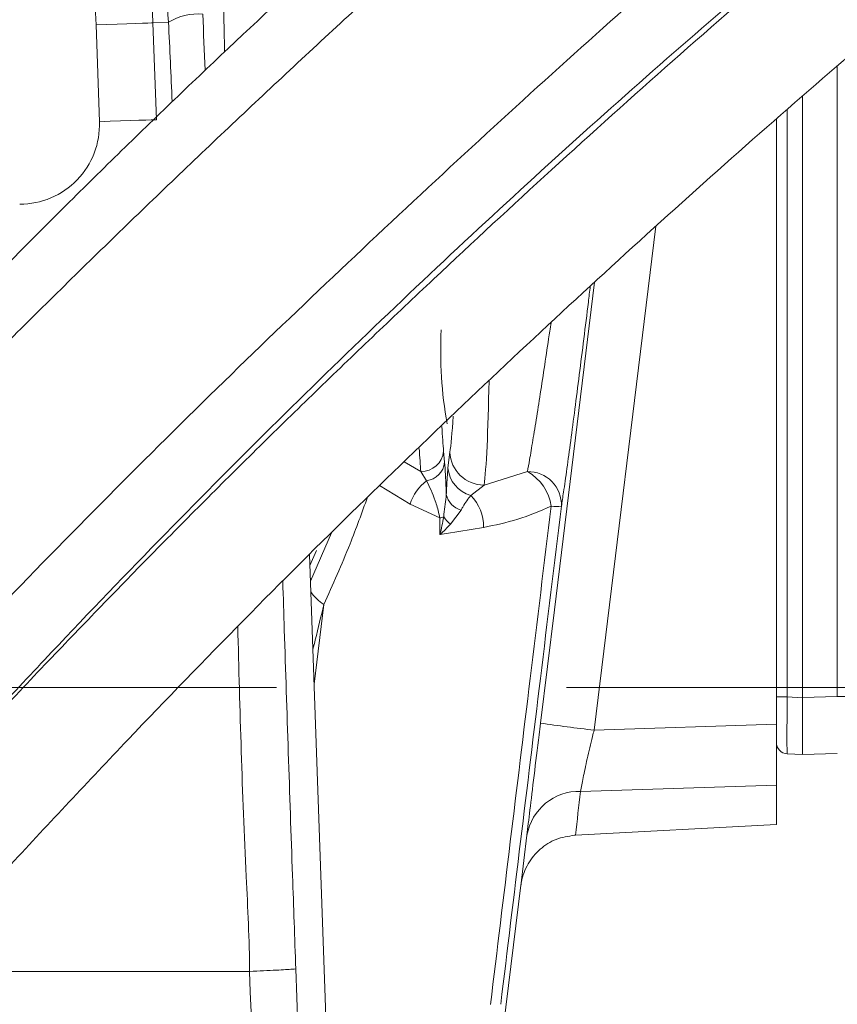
# Model space of a CAD drawing. Header units: millimetres. Extents: x 0 to 8410, y 0 to 5940.
# Tile 186 of 256: x 5372 to 5444, y 2890 to 2976. Entities that reach past the tile are written whole.
import ezdxf

# ---------------------------------------------------------------- set-up
doc = ezdxf.new("R2010")
doc.units = ezdxf.units.MM
doc.header["$LTSCALE"] = 10
doc.linetypes.add('CENTERX2', pattern=[20.32, 12.7, -2.54, 2.54, -2.54])
doc.styles.add('SLDTEXTSTYLE0', font='TXT', dxfattribs={"width": 0.605})
doc.dimstyles.new('SLDDIMSTYLE0', dxfattribs={"dimtxt": 50, "dimasz": 50, "dimexe": 0, "dimexo": 0.0625, "dimgap": 12.5, "dimtad": 1, "dimtoh": 1, "dimdec": 1, "dimrnd": 1e-09, "dimzin": 12, "dimdsep": 46, "dimtxsty": 'SLDTEXTSTYLE0', "dimsah": 1, "dimcen": 0.09, "dimadec": 0, "dimazin": 0, "dimtfac": 1, "dimtofl": 0, "dimtmove": 0, "dimatfit": 3, "dimfxl": 0, "dimfrac": 2, "dimtolj": 1, "dimtzin": 12, "dimarcsym": 0})
doc.dimstyles.new('SLDDIMSTYLE2', dxfattribs={"dimtxt": 50, "dimasz": 50, "dimexe": 0, "dimexo": 0.0625, "dimgap": 12.5, "dimtad": 1, "dimtoh": 1, "dimdec": 1, "dimrnd": 1e-09, "dimzin": 12, "dimdsep": 46, "dimtxsty": 'SLDTEXTSTYLE0', "dimsah": 1, "dimcen": 0.09, "dimadec": 0, "dimazin": 0, "dimtfac": 1, "dimtofl": 0, "dimtmove": 0, "dimatfit": 3, "dimfxl": 0, "dimfrac": 2, "dimtolj": 1, "dimtzin": 12, "dimarcsym": 0})
doc.dimstyles.new('SLDDIMSTYLE4', dxfattribs={"dimtxt": 50, "dimasz": 50, "dimexe": 0, "dimexo": 0.0625, "dimgap": 12.5, "dimtad": 0, "dimtih": 1, "dimtoh": 1, "dimdec": 1, "dimrnd": 1e-09, "dimzin": 12, "dimdsep": 46, "dimtxsty": 'SLDTEXTSTYLE0', "dimblk1": 'NONE', "dimsah": 1, "dimcen": 0, "dimadec": 0, "dimazin": 0, "dimtfac": 1, "dimtmove": 0, "dimatfit": 3, "dimldrblk": 'NONE', "dimfxl": 0, "dimfrac": 2, "dimtolj": 1, "dimtzin": 12, "dimarcsym": 0})

# ---------------------------------------------------------------- blocks, each defined once
blk = doc.blocks.new('*D30')
at = {"color": 7, "linetype": 'Continuous', "lineweight": 0}
for p, q in [((5294.641, 2973.045), (5294.641, 3462.477)), ((6525.141, 3148.045), (6525.141, 3462.477)), ((5294.641, 3447.477), (6525.141, 3447.477))]:
    blk.add_line(p, q, dxfattribs=at)
for points in [[(5294.641, 3447.477), (5344.641, 3439.977), (5344.641, 3454.977)], [(6525.141, 3447.477), (6475.141, 3454.977), (6475.141, 3439.977)]]:
    blk.add_solid(points, dxfattribs=at)
at = {"color": 7, "linetype": 'Continuous', "lineweight": 0, "insert": (5804.863, 3511.93), "char_height": 50, "attachment_point": 1, "style": 'SLDTEXTSTYLE0'}
blk.add_mtext('1230,5', dxfattribs=at)
blk = doc.blocks.new('*D36')
at = {"color": 7, "linetype": 'Continuous', "lineweight": 0}
for p, q in [((5294.641, 2973.045), (5294.641, 2530.545)), ((5239.641, 2703.045), (5239.641, 2530.545)), ((5239.641, 2545.545), (4979.515, 2545.545)), ((5294.641, 2545.545), (5239.641, 2545.545)), ((5294.641, 2545.545), (5394.641, 2545.545))]:
    blk.add_line(p, q, dxfattribs=at)
for points in [[(5239.641, 2545.545), (5189.641, 2553.045), (5189.641, 2538.045)], [(5294.641, 2545.545), (5344.641, 2538.045), (5344.641, 2553.045)]]:
    blk.add_solid(points, dxfattribs=at)
at = {"color": 7, "linetype": 'Continuous', "lineweight": 0, "insert": (4995.39, 2609.998), "char_height": 50, "attachment_point": 1, "style": 'SLDTEXTSTYLE0'}
blk.add_mtext('55', dxfattribs=at)
blk = doc.blocks.new('*D41')
at = {"color": 7, "linetype": 'Continuous', "lineweight": 0}
for p, q in [((5352.921, 2705.334), (5618.854, 2890.915)), ((5618.854, 2890.915), (5718.854, 2890.915)), ((5346.361, 2700.756), (5352.921, 2705.334))]:
    blk.add_line(p, q, dxfattribs=at)
blk.add_solid([(5352.921, 2705.334), (5398.216, 2727.797), (5389.632, 2740.098)], dxfattribs=at)
at = {"color": 7, "linetype": 'Continuous', "lineweight": 0, "char_height": 50, "attachment_point": 1, "style": 'SLDTEXTSTYLE0'}
for s, insert in [(' Through', (5921.785, 2917.006)), ('6x M', (5734.729, 2917.006)), ('8', (5883.593, 2917.006))]:
    blk.add_mtext(s, dxfattribs=dict(at, insert=insert))
blk = doc.blocks.new('_NONE')

msp = doc.modelspace()

# ---------------------------------------------------------------- linework, layer by layer
at = {"color": 8, "linetype": 'Continuous', "lineweight": 0}
for p, q in [((5379.328085, 2967.525766), (5379.029466, 2976.013705)), ((5385.382069, 2976.237223), (5384.019537, 2976.189301)), ((5384.019537, 2976.189301), (5384.318156, 2967.701361)), ((5443.975849, 2917.147681), (5443.975849, 2972.388312)), ((5439.588619, 2968.594954), (5439.588619, 2917.108819)), ((5428.091152, 2958.354995), (5422.667367, 2914.192841)), ((5409.485055, 2938.639328), (5409.571482, 2937.666461)), ((5409.858746, 2937.197373), (5410.028649, 2938.559458)), ((5406.015886, 2937.701389), (5407.487793, 2936.867163)), ((5407.994552, 2936.051533), (5407.487793, 2936.867163)), ((5413.024528, 2935.678169), (5416.826887, 2936.849401)), ((5406.544847, 2933.996007), (5403.875006, 2935.637877)), ((5413.024528, 2935.678169), (5411.877645, 2934.765384)), ((5409.14659, 2932.798669), (5406.544847, 2933.996007)), ((5411.014391, 2933.462784), (5410.072727, 2932.246849)), ((5409.160597, 2931.326792), (5409.14659, 2932.798669)), ((5397.815211, 2927.241132), (5399.645848, 2931.484267)), ((5398.97619, 2925.192997), (5398.132278, 2918.228552)), ((5438.640965, 2917.108819), (5439.588619, 2917.108819)), ((5439.588619, 2917.108819), (5440.940929, 2917.03789)), ((5440.940959, 2917.041704), (5443.975849, 2917.147681)), ((5444.940967, 2917.147681), (5443.975849, 2917.147681)), ((5422.667367, 2914.192841), (5438.640965, 2914.704129)), ((5438.640965, 2909.373567), (5421.484692, 2908.824489)), ((5416.252239, 2900.55053), (5416.783644, 2904.991791)), ((5396.534515, 2893.269226), (5404.702319, 2664.463446))]:
    msp.add_line(p, q, dxfattribs=at)
at = {"color": 7, "linetype": 'Continuous', "lineweight": 0}
for p, q in [((5440.940959, 2969.787881), (5440.940959, 2917.041704)), ((5438.640965, 2967.759058), (5438.640965, 2914.704129)), ((5407.057268, 2664.544747), (5397.733016, 2929.577515)), ((5397.766931, 2928.613231), (5398.332162, 2929.948852)), ((5438.640965, 2909.373567), (5438.640965, 2914.704129)), ((5440.940929, 2912.044808), (5439.588619, 2912.115619)), ((5440.940959, 2912.044808), (5440.940929, 2912.044808)), ((5443.975849, 2912.150786), (5440.940959, 2912.044808)), ((5438.640965, 2909.373567), (5438.640965, 2905.911371)), ((5438.640965, 2905.911371), (5421.025975, 2904.980466)), ((5421.025975, 2904.980466), (5420.959128, 2904.97689)), ((5416.258229, 2900.597379), (5411.931587, 2865.359709)), ((5416.25501, 2900.572106), (5416.252239, 2900.55053)), ((5392.478628, 2893.044874), (5363.010732, 2893.044874)), ((5392.478986, 2893.044874), (5392.478628, 2893.044874))]:
    msp.add_line(p, q, dxfattribs=at)
at = {"color": 7, "linetype": 'CENTERX2', "lineweight": 0}
msp.add_line((5064.640959, 2917.930962), (5607.04029, 2917.930962), dxfattribs=at)
at = {"color": 8, "linetype": 'Continuous', "lineweight": 0, "flags": 128}
for points in [[(5379.029466, 2976.013705), (5379.972232, 2976.046846), (5380.881114, 2976.078794), (5381.723506, 2976.108477), (5382.469131, 2976.134703), (5383.091194, 2976.156637), (5383.567376, 2976.173327), (5383.880598, 2976.184413), (5384.019537, 2976.189301)], [(5379.328085, 2967.525766), (5380.270852, 2967.558906), (5381.179733, 2967.590973), (5382.022126, 2967.620537), (5382.76775, 2967.646763), (5383.389814, 2967.668697), (5383.865995, 2967.685387), (5384.179218, 2967.696473), (5384.318156, 2967.701361)], [(5417.966379, 2914.802239), (5419.185353, 2924.727366), (5422.714485, 2953.463003)], [(5412.980778, 2931.965277), (5409.730477, 2931.42204), (5409.160597, 2931.326792)]]:
    msp.add_lwpolyline(points, dxfattribs=at)
at = {"color": 7, "linetype": 'Continuous', "lineweight": 0}
for centre, radius, start, end in [((5294.640959, 2973.044765), 110.5, 6.94553026, 201.26976644), ((5447.343262, 2947.524575), 38.118234, 177.38189747, 189.7874263), ((5439.640959, 2913.114267), 1, 180, 267)]:
    msp.add_arc(centre, radius, start, end, dxfattribs=at)
at = {"color": 8, "linetype": 'Continuous', "lineweight": 0}
for centre, radius, start, end in [((5294.640959, 2973.044765), 89.433878, 2.01492443, 68.32289557), ((5294.640959, 2973.044765), 84.44073, 2.01492443, 68.32289557), ((5387.911585, 2972.201665), 4.76279, 84.40304494, 122.07977502), ((5407.542411, 2938.817165), 1.950767, 268.39560321, 354.76950916), ((5413.01809, 2938.669632), 2.99147, 182.11065526, 270.123308), ((5407.747425, 2937.870222), 1.835402, 277.73804458, 353.62606347), ((5412.595315, 2937.415134), 2.745219, 184.54971036, 254.84534662), ((5410.37021, 2932.837067), 3.997067, 126.46634736, 163.14518412), ((5416.895095, 2933.938872), 2.911328, 357.70089267, 91.34248415), ((5414.802096, 2933.230255), 4.147046, 8.17807509, 60.77444895), ((5411.544022, 2935.253601), 1.867494, 192.25207995, 253.52451091), ((5409.064748, 2932.039863), 3.916741, 358.90885853, 44.09615366), ((5419.349589, 2936.61291), 2.827595, 260.9941348, 279.24949848), ((5408.664426, 2935.594245), 2.836852, 279.78575972, 286.91265275), ((5411.972664, 2934.581132), 3.009757, 214.41453065, 230.85691157), ((5401.839368, 2929.220913), 4.941852, 216.13306405, 234.59351002), ((5443.853176, 3096.060183), 183.097156, 261.87212639, 263.35553593), ((5421.354898, 2904.184273), 4.64203, 88.39776336, 169.98198219)]:
    msp.add_arc(centre, radius, start, end, dxfattribs=at)
for centre, major_axis, ratio, start_param, end_param in [((5369.879795, 2893.044765), (-14.710519, 419.999303), 0.052002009, 4.899805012, 4.911675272), ((5414.518069, 2893.044765), (-14.675052, 419.99931), 0.051877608, 1.367227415, 1.37588319), ((5366.885758, 2892.93943), (-14.711095, 416.999288), 0.052375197, 4.894619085, 4.911648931), ((5372.322127, 2967.299194), (-5.050327, 4.875773), 0.997165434, 2.340029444, 3.943155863), ((5412.834733, 2951.044765), (0, 16), 0.042581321, 3.42391514, 4.312049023), ((5409.838844, 2951.044765), (0, 13), 0.052407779, 3.42391514, 3.911633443), ((5409.82513, 2951.044765), (0, 14), 0.052407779, 2.392164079, 2.659661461), ((5407.827871, 2951.044765), (0, 16), 0.045856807, 2.433452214, 2.659661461), ((5439.640959, 2917.119756), (0.052313, 5.00412), 0.010434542, 1.573097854, 3.141155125), ((1971.429945, 2812.545263), (3453.496417, 277.257172), 0.511913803, 6.179300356, 6.181451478)]:
    msp.add_ellipse(centre, major_axis=major_axis, ratio=ratio, start_param=start_param, end_param=end_param, dxfattribs=at)
at = {"color": 7, "linetype": 'Continuous', "lineweight": 0}
for centre, major_axis, ratio, start_param, end_param in [((5440.984634, 2917.049337), (0.043674, 5.004572), 0.008709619, 1.573155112, 3.141212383), ((5383.651015, 2915.047203), (57.289676, 2.009815), 0.087221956, 6.279364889, 6.280125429)]:
    msp.add_ellipse(centre, major_axis=major_axis, ratio=ratio, start_param=start_param, end_param=end_param, dxfattribs=at)
for points, knots in [([(5563.076181, 3025.905654), (5562.806655, 3026.92909), (5562.292523, 3028.88134), (5561.533573, 3031.659814), (5560.817833, 3034.135278), (5560.123149, 3036.377243), (5559.457925, 3038.364056), (5558.834776, 3040.081122), (5558.300554, 3041.450272), (5557.842771, 3042.554347), (5557.402544, 3043.561967), (5556.934233, 3044.577868), (5556.388457, 3045.691373), (5555.75926, 3046.889485), (5555.043402, 3048.149151), (5554.289084, 3049.366322), (5553.546825, 3050.46528), (5552.87553, 3051.383915), (5552.257294, 3052.173248), (5551.605048, 3052.955788), (5550.806121, 3053.846399), (5549.755815, 3054.910053), (5548.471425, 3056.058604), (5547.049374, 3057.155863), (5545.523643, 3058.163797), (5544.002382, 3059.0135), (5542.415557, 3059.751588), (5540.791439, 3060.374727), (5538.955497, 3060.930748), (5536.366251, 3061.491786), (5533.129045, 3061.82243), (5529.425227, 3061.741375), (5525.892209, 3061.319423), (5522.347947, 3060.618072), (5518.594291, 3059.615285), (5514.541357, 3058.277721), (5510.123748, 3056.560799), (5505.370719, 3054.455875), (5500.38115, 3052.001889), (5495.282913, 3049.274744), (5490.198037, 3046.36361), (5485.285524, 3043.391011), (5480.71153, 3040.496528), (5476.540966, 3037.761755), (5472.468303, 3035.012342), (5468.130757, 3032.003152), (5463.246287, 3028.517502), (5457.784137, 3024.506122), (5451.788966, 3019.972348), (5445.44242, 3015.027022), (5437.353855, 3008.539039), (5427.660036, 3000.463026), (5416.410762, 2990.672712), (5405.311008, 2980.674308), (5396.159929, 2972.207703), (5388.978094, 2965.438242), (5383.701136, 2960.395934), (5378.505694, 2955.360849), (5373.398584, 2950.336463), (5368.385801, 2945.326218), (5363.461984, 2940.3235), (5358.441247, 2935.144625), (5353.081701, 2929.531059), (5347.167201, 2923.236835), (5340.669052, 2916.205974), (5333.629453, 2908.463235), (5326.094009, 2900.048827), (5318.11032, 2891.010709), (5309.743768, 2881.375094), (5301.035558, 2871.168136), (5295.259728, 2864.182147), (5292.288972, 2860.588953)], [0, 0, 0, 0, 0.018858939, 0.035974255, 0.051343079, 0.064965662, 0.078152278, 0.08915524, 0.097979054, 0.104627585, 0.11036261, 0.116947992, 0.123946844, 0.131712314, 0.14024471, 0.148897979, 0.156382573, 0.163005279, 0.168275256, 0.173217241, 0.179656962, 0.187627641, 0.197124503, 0.206874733, 0.215595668, 0.225103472, 0.233014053, 0.241019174, 0.250220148, 0.260611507, 0.278422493, 0.294424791, 0.308730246, 0.323110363, 0.337955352, 0.353482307, 0.369847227, 0.387052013, 0.404453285, 0.421440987, 0.438031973, 0.453885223, 0.468043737, 0.480456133, 0.491909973, 0.504674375, 0.518884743, 0.534528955, 0.551593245, 0.569595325, 0.587453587, 0.618245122, 0.648408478, 0.677846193, 0.706503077, 0.720559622, 0.734452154, 0.748190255, 0.761780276, 0.77522483, 0.788526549, 0.801767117, 0.816392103, 0.832933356, 0.8513719, 0.87168269, 0.893831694, 0.917783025, 0.943505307, 0.970942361, 1, 1, 1, 1]), ([(5511.844231, 3057.188317), (5511.666397, 3057.163989), (5510.260076, 3056.971599), (5507.391276, 3056.235849), (5503.123659, 3054.939429), (5498.784628, 3053.286989), (5494.477759, 3051.418091), (5490.337617, 3049.439911), (5486.019648, 3047.206907), (5481.573165, 3044.749185), (5477.140738, 3042.156509), (5472.936098, 3039.578001), (5469.191422, 3037.193803), (5465.761516, 3034.945723), (5462.287831, 3032.611282), (5458.372862, 3029.911492), (5453.865419, 3026.717329), (5448.740104, 3022.979649), (5443.06143, 3018.714312), (5437.028124, 3014.046989), (5429.347704, 3007.935362), (5420.152133, 3000.354278), (5409.48703, 2991.186542), (5399.006711, 2981.807489), (5390.428704, 2973.814824), (5383.740111, 2967.39967), (5378.83912, 2962.614146), (5374.021299, 2957.82869), (5369.287327, 2953.049252), (5364.637735, 2948.281674), (5360.054993, 2943.510228), (5355.353343, 2938.537085), (5350.316689, 2933.115096), (5344.765789, 2927.016026), (5338.705808, 2920.194778), (5332.193152, 2912.654821), (5325.299187, 2904.40574), (5318.096628, 2895.467166), (5310.646083, 2885.866944), (5302.981318, 2875.639505), (5297.961337, 2868.619197), (5295.378698, 2865.007445)], [0, 0, 0, 0, 0.003589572, 0.028386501, 0.054333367, 0.081973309, 0.103843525, 0.126287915, 0.148739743, 0.171203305, 0.193627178, 0.214118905, 0.231746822, 0.24650687, 0.2618466, 0.279494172, 0.299561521, 0.322032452, 0.346884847, 0.373090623, 0.399034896, 0.443705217, 0.487349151, 0.529840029, 0.571115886, 0.591343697, 0.611336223, 0.631115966, 0.650698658, 0.670094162, 0.689307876, 0.70858405, 0.7301074, 0.754393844, 0.781434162, 0.811214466, 0.843712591, 0.878904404, 0.916753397, 0.957171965, 1, 1, 1, 1]), ([(5305.130912, 2851.393625), (5306.740747, 2853.369541), (5309.820071, 2857.14911), (5314.330449, 2862.546132), (5318.456392, 2867.412196), (5322.291011, 2871.874881), (5325.768301, 2875.878212), (5328.825303, 2879.36673), (5331.28723, 2882.157804), (5333.344523, 2884.479265), (5335.272688, 2886.646635), (5337.808278, 2889.486484), (5341.14371, 2893.203136), (5345.325132, 2897.834752), (5351.698667, 2904.840821), (5360.080329, 2913.922112), (5370.398953, 2924.817854), (5380.633108, 2935.296658), (5390.851395, 2945.390596), (5401.081448, 2955.188547), (5411.341344, 2964.761363), (5421.563824, 2974.086093), (5431.664204, 2983.040656), (5441.521594, 2991.482854), (5451.074996, 2999.338343), (5460.398922, 3006.694113), (5468.553422, 3012.846666), (5475.672676, 3018.001807), (5481.844438, 3022.30628), (5488.083786, 3026.47195), (5494.393947, 3030.469413), (5500.660666, 3034.191671), (5505.944487, 3037.086066), (5510.122696, 3039.196054), (5513.17323, 3040.632969), (5515.76718, 3041.768431), (5518.042177, 3042.692153), (5520.418819, 3043.581036), (5523.048502, 3044.453649), (5525.926325, 3045.239571), (5528.373704, 3045.718155), (5530.317231, 3045.943432), (5531.81067, 3046.002877), (5533.148118, 3045.941632), (5534.297531, 3045.777612), (5535.235105, 3045.546893), (5535.914805, 3045.311747), (5536.430694, 3045.094373), (5536.92107, 3044.851906), (5537.447454, 3044.544449), (5538.010672, 3044.155865), (5538.572436, 3043.698891), (5539.072377, 3043.227392), (5539.481788, 3042.794877), (5539.79975, 3042.429862), (5540.057927, 3042.11371), (5540.292295, 3041.811172), (5540.561077, 3041.448632), (5540.75712, 3041.160852), (5540.865524, 3041.001722)], [0, 0, 0, 0, 0.019353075, 0.037018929, 0.052943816, 0.06708677, 0.080773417, 0.092153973, 0.101205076, 0.108027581, 0.114782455, 0.122286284, 0.135597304, 0.150774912, 0.166995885, 0.203066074, 0.237992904, 0.271866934, 0.304823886, 0.337604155, 0.370430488, 0.403362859, 0.436348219, 0.468896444, 0.500567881, 0.531821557, 0.563786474, 0.585502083, 0.607790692, 0.631169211, 0.655635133, 0.681172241, 0.707091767, 0.722830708, 0.736961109, 0.749487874, 0.760420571, 0.771322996, 0.787378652, 0.805439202, 0.825367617, 0.838550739, 0.852030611, 0.865818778, 0.87991014, 0.892924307, 0.904004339, 0.91193996, 0.920817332, 0.930728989, 0.941690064, 0.953630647, 0.964623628, 0.972603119, 0.979289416, 0.984670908, 0.98879862, 0.9938061, 1, 1, 1, 1]), ([(5565.660877, 3013.034389), (5565.575418, 3013.346379), (5565.254641, 3014.517456), (5564.694764, 3016.4139), (5564.005381, 3018.608509), (5563.378913, 3020.445784), (5562.828391, 3021.944939), (5562.366178, 3023.122696), (5561.965607, 3024.088569), (5561.512054, 3025.130604), (5560.918854, 3026.407316), (5560.108899, 3027.993682), (5559.176535, 3029.620631), (5558.224165, 3031.084488), (5557.439941, 3032.159676), (5556.802674, 3032.964414), (5556.1952, 3033.683725), (5555.416009, 3034.534149), (5554.412374, 3035.517995), (5553.239172, 3036.521454), (5551.994598, 3037.434435), (5550.764972, 3038.206957), (5549.5949, 3038.835784), (5548.416498, 3039.375442), (5547.190441, 3039.849206), (5545.78871, 3040.287842), (5543.51532, 3040.821415), (5540.420636, 3041.162512), (5536.56604, 3041.020263), (5532.777942, 3040.455857), (5528.824149, 3039.516014), (5524.475577, 3038.143966), (5519.882134, 3036.373581), (5515.117416, 3034.256606), (5510.326719, 3031.893768), (5505.390623, 3029.246167), (5500.437185, 3026.401969), (5495.666448, 3023.505248), (5491.293783, 3020.729499), (5487.144461, 3018.003142), (5482.803307, 3015.062275), (5477.808319, 3011.570546), (5472.043107, 3007.405663), (5465.532638, 3002.540685), (5458.508063, 2997.107383), (5450.060905, 2990.351596), (5440.413838, 2982.326791), (5429.639434, 2972.97448), (5419.051002, 2963.452259), (5410.365273, 2955.4067), (5403.569961, 2948.97446), (5398.586142, 2944.185245), (5393.684015, 2939.400502), (5388.866191, 2934.62238), (5384.136362, 2929.85182), (5379.475368, 2925.072371), (5374.68784, 2920.087707), (5369.252651, 2914.343148), (5362.917356, 2907.535721), (5355.615454, 2899.553227), (5347.603043, 2890.65445), (5338.906296, 2880.88168), (5329.600491, 2870.269409), (5319.765233, 2858.862226), (5313.198267, 2850.97745), (5309.81086, 2846.910283)], [0, 0, 0, 0, 0.00633935, 0.023795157, 0.039009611, 0.051991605, 0.062580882, 0.071041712, 0.077395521, 0.083351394, 0.09335263, 0.105095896, 0.118475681, 0.130530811, 0.139834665, 0.144877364, 0.150615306, 0.157981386, 0.166961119, 0.177303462, 0.186995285, 0.195586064, 0.203778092, 0.21076255, 0.218164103, 0.226551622, 0.235915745, 0.257316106, 0.276163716, 0.293265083, 0.310919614, 0.329404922, 0.349090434, 0.366932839, 0.384982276, 0.402753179, 0.42025269, 0.436848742, 0.451367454, 0.463781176, 0.477438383, 0.493184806, 0.511060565, 0.531044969, 0.552644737, 0.574126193, 0.605783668, 0.636722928, 0.666895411, 0.69624543, 0.710624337, 0.724823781, 0.738856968, 0.752734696, 0.766467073, 0.780063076, 0.793702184, 0.808935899, 0.828754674, 0.851143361, 0.876089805, 0.903556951, 0.933464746, 0.965679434, 1, 1, 1, 1]), ([(5317.772401, 2841.202304), (5319.909224, 2843.793188), (5323.935403, 2848.674905), (5329.733438, 2855.506182), (5334.576333, 2861.130326), (5338.497379, 2865.632303), (5341.544497, 2869.105191), (5344.023335, 2871.914706), (5346.071244, 2874.226792), (5347.944422, 2876.334768), (5349.902877, 2878.532418), (5352.060313, 2880.946231), (5354.932551, 2884.150523), (5358.545705, 2888.165849), (5362.83283, 2892.899846), (5367.198145, 2897.682894), (5373.483249, 2904.506803), (5381.681072, 2913.255169), (5391.833286, 2923.758391), (5401.864497, 2933.752985), (5411.813376, 2943.335708), (5421.71822, 2952.597593), (5431.627466, 2961.618169), (5441.451394, 2970.28858), (5451.057959, 2978.471644), (5460.363831, 2986.087229), (5469.427435, 2993.206354), (5477.330194, 2999.144135), (5484.211142, 3004.10598), (5490.187042, 3008.2566), (5496.271774, 3012.301877), (5502.476499, 3016.213431), (5508.664127, 3019.865404), (5513.879292, 3022.697707), (5517.987981, 3024.751161), (5520.96954, 3026.13886), (5523.500108, 3027.2326), (5525.736755, 3028.128108), (5528.104642, 3028.999618), (5530.762081, 3029.862054), (5533.691914, 3030.631535), (5536.335453, 3031.110768), (5538.594319, 3031.311348), (5540.485393, 3031.291628), (5542.14624, 3031.086117), (5543.510244, 3030.746255), (5544.471347, 3030.39244), (5545.191816, 3030.063088), (5545.823308, 3029.724592), (5546.491514, 3029.303508), (5547.184253, 3028.791566), (5547.848296, 3028.218241), (5548.416449, 3027.656142), (5548.866562, 3027.162825), (5549.211396, 3026.755302), (5549.492104, 3026.403164), (5549.763798, 3026.045432), (5550.089414, 3025.594441), (5550.505205, 3024.978884), (5551.009381, 3024.168659), (5551.62347, 3023.083945), (5552.336022, 3021.672995), (5553.131173, 3019.880492), (5553.967551, 3017.725106), (5554.832052, 3015.186686), (5555.719831, 3012.255032), (5556.636453, 3008.936664), (5557.256882, 3006.583834), (5557.580782, 3005.355522)], [0, 0, 0, 0, 0.021446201, 0.040408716, 0.056781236, 0.068264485, 0.077917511, 0.085722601, 0.091675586, 0.097174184, 0.103268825, 0.109959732, 0.117246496, 0.129899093, 0.143302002, 0.15653611, 0.169595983, 0.199984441, 0.229381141, 0.257918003, 0.285538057, 0.313219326, 0.340992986, 0.368807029, 0.396264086, 0.423008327, 0.449379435, 0.476193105, 0.494306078, 0.512923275, 0.532604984, 0.553344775, 0.575126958, 0.597164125, 0.610420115, 0.622260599, 0.632691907, 0.641765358, 0.651038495, 0.66462939, 0.679860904, 0.696600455, 0.709988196, 0.723869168, 0.738275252, 0.75178576, 0.762789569, 0.769679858, 0.777373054, 0.785882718, 0.79522442, 0.805057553, 0.813730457, 0.820025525, 0.825297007, 0.829533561, 0.833052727, 0.837821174, 0.844182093, 0.852154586, 0.861761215, 0.874773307, 0.889990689, 0.907448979, 0.927176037, 0.949185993, 0.973472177, 1, 1, 1, 1]), ([(5351.190222, 2894.618556), (5352.000398, 2895.547207), (5354.581474, 2898.505726), (5359.018996, 2903.490649), (5365.941317, 2911.160474), (5374.394303, 2920.291939), (5384.358778, 2930.701035), (5394.220568, 2940.638502), (5404.007973, 2950.163557), (5413.770904, 2959.347595), (5423.56297, 2968.251456), (5433.282288, 2976.784266), (5442.788151, 2984.827537), (5451.985514, 2992.314042), (5460.90488, 2999.284688), (5468.367037, 3004.870375), (5474.494217, 3009.268746), (5477.942381, 3011.698947), (5479.722148, 3012.894742), (5479.906572, 3013.018653)], [0, 0, 0, 0, 0.0203276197, 0.0647602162, 0.1093079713, 0.1888559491, 0.2662833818, 0.3413898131, 0.4140006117, 0.4867514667, 0.5597706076, 0.6329477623, 0.7052068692, 0.7755804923, 0.844781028, 0.9144989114, 0.9545429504, 0.9952896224, 1, 1, 1, 1]), ([(5422.334654, 2953.117296), (5422.278162, 2952.64814), (5422.094009, 2951.11879), (5421.767558, 2948.479291), (5421.369535, 2945.311102), (5420.981261, 2942.292822), (5420.613826, 2939.507486), (5420.27928, 2937.057785), (5420.006855, 2935.144191), (5419.864608, 2934.216731), (5419.804079, 2933.822081)], [0, 0, 0, 0, 0.061533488, 0.200585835, 0.339639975, 0.479087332, 0.618535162, 0.757724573, 0.896907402, 1, 1, 1, 1]), ([(5416.783644, 2904.991791), (5416.862742, 2905.662429), (5417.020957, 2907.003851), (5417.400874, 2910.168157), (5417.732926, 2912.899291), (5417.924669, 2914.462249), (5417.966379, 2914.802239)], [0, 0, 0, 0, 0.304090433, 0.608247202, 0.914782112, 1, 1, 1, 1]), ([(5416.252239, 2900.55053), (5416.253039, 2900.557007), (5416.266797, 2900.668364), (5416.373487, 2901.338775), (5416.806887, 2902.511058), (5417.883679, 2903.809812), (5419.310225, 2904.725397), (5420.409359, 2904.893038), (5420.959128, 2904.97689)], [0, 0, 0, 0, 0.002833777, 0.048715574, 0.294676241, 0.532863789, 0.766345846, 1, 1, 1, 1]), ([(5392.478986, 2893.044874), (5393.319059, 2893.082838), (5394.999213, 2893.158767), (5396.133337, 2893.226919), (5396.47524, 2893.258001), (5396.522669, 2893.266983), (5396.534515, 2893.269226)], [0, 0, 0, 0, 0.381179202, 0.762361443, 0.940647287, 1, 1, 1, 1])]:
    msp.add_open_spline(points, degree=3, knots=knots, dxfattribs=at)
at = {"color": 8, "linetype": 'Continuous', "lineweight": 0}
for points, knots in [([(5385.382069, 2976.237223), (5385.104167, 2979.682747), (5384.547426, 2986.585418), (5382.229193, 2996.657983), (5378.889519, 3006.375227), (5374.439148, 3015.599575), (5368.999714, 3024.252469), (5362.564075, 3032.319925), (5355.144492, 3039.667194), (5346.822691, 3046.205272), (5339.21039, 3050.859103), (5332.762106, 3054.078454), (5329.371117, 3055.462115), (5327.675639, 3056.153938)], [0, 0, 0, 0, 0.098668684, 0.197670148, 0.29636397, 0.39494226, 0.49382003, 0.592402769, 0.693621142, 0.795163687, 0.896346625, 0.948173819, 1, 1, 1, 1]), ([(5416.826887, 2936.849401), (5416.887424, 2937.181845), (5417.028588, 2937.957054), (5417.300377, 2939.563465), (5417.633427, 2941.617881), (5418.002178, 2943.969801), (5418.388224, 2946.501208), (5418.691656, 2948.523339), (5418.858414, 2949.664776), (5418.895019, 2949.915335)], [0, 0, 0, 0, 0.123129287, 0.287118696, 0.455918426, 0.620425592, 0.78970243, 0.953837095, 1, 1, 1, 1]), ([(5409.571482, 2937.666461), (5409.596103, 2937.322231), (5409.646104, 2936.623148), (5409.693349, 2935.618181), (5409.714724, 2934.985671), (5409.719063, 2934.857294)], [0, 0, 0, 0, 0.436039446, 0.885535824, 1, 1, 1, 1]), ([(5409.719063, 2934.857294), (5409.7262, 2935.036519), (5409.763943, 2935.984262), (5409.816295, 2936.654159), (5409.858746, 2937.197373)], [0, 0, 0, 0, 0.18910751, 1, 1, 1, 1]), ([(5409.14659, 2932.798669), (5409.123347, 2932.916362), (5409.013949, 2933.470299), (5408.640782, 2934.719721), (5408.25479, 2935.515209), (5407.994552, 2936.051533)], [0, 0, 0, 0, 0.080793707, 0.380264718, 1, 1, 1, 1]), ([(5402.815176, 2934.616372), (5402.318369, 2933.240852), (5401.156712, 2930.024546), (5399.769902, 2926.951685), (5398.97619, 2925.192997)], [0, 0, 0, 0, 0.427670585, 1, 1, 1, 1]), ([(5409.489704, 2932.880089), (5409.498526, 2932.957793), (5409.573652, 2933.619523), (5409.650892, 2934.277012), (5409.719063, 2934.857294)], [0, 0, 0, 0, 0.117425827, 1, 1, 1, 1]), ([(5411.877645, 2934.765384), (5411.629411, 2934.469426), (5411.327816, 2934.10985), (5411.061508, 2933.560057), (5411.014391, 2933.462784)], [0, 0, 0, 0, 0.823074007, 1, 1, 1, 1]), ([(5418.90697, 2933.820173), (5417.933723, 2933.40593), (5415.975776, 2932.572567), (5413.982997, 2932.168495), (5412.980778, 2931.965277)], [0, 0, 0, 0, 0.497075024, 1, 1, 1, 1]), ([(5413.589043, 2890.136644), (5414.7481, 2899.661579), (5416.519632, 2914.219734), (5418.293639, 2928.784624), (5418.90697, 2933.820173)], [0, 0, 0, 0, 0.654267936, 1, 1, 1, 1]), ([(5419.804079, 2933.822081), (5419.19083, 2928.789193), (5417.417059, 2914.232008), (5415.645713, 2899.681565), (5414.486779, 2890.161678)], [0, 0, 0, 0, 0.3457321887, 1, 1, 1, 1]), ([(5409.160597, 2931.326792), (5409.16186, 2931.331878), (5409.289739, 2931.847046), (5409.390218, 2932.36613), (5409.489704, 2932.880089)], [0, 0, 0, 0, 0.0098727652, 1, 1, 1, 1]), ([(5410.072727, 2932.246849), (5409.783335, 2931.94096), (5409.491259, 2931.632234), (5409.163608, 2931.329573), (5409.160597, 2931.326792)], [0, 0, 0, 0, 0.990810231, 1, 1, 1, 1]), ([(5395.393563, 2927.245543), (5395.437606, 2925.824032), (5395.703474, 2917.24283), (5396.087233, 2905.901207), (5396.438007, 2895.994777), (5396.534515, 2893.269226)], [0, 0, 0, 0, 0.125811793, 0.759485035, 1, 1, 1, 1]), ([(5398.97619, 2925.192997), (5398.7412, 2924.165961), (5398.44264, 2922.861088), (5398.097937, 2921.56626), (5398.024542, 2921.290562)], [0, 0, 0, 0, 0.787077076, 1, 1, 1, 1]), ([(5392.478628, 2893.044874), (5392.478628, 2893.044914), (5392.478629, 2895.820252), (5391.900953, 2905.902821), (5391.636316, 2915.982375), (5391.444458, 2923.28994)], [0, 0, 0, 0, 0.000003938, 0.275013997, 1, 1, 1, 1]), ([(5422.667367, 2914.192841), (5422.620996, 2914.006721), (5422.408681, 2913.154555), (5422.056351, 2911.664849), (5421.678109, 2909.929459), (5421.548995, 2909.191843), (5421.484692, 2908.824489)], [0, 0, 0, 0, 0.086322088, 0.39523447, 0.698809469, 1, 1, 1, 1]), ([(5429.037912, 1914.528355), (5428.851271, 1919.668487), (5427.697052, 1951.455888), (5424.59827, 2036.535923), (5421.440802, 2124.868944), (5418.835783, 2194.914757), (5417.861594, 2220.027656), (5416.876656, 2245.126631), (5412.941282, 2346.468213), (5408.276412, 2467.723082), (5402.881979, 2608.889806), (5399.7195, 2693.724197), (5396.262438, 2788.45018), (5393.859059, 2854.89234), (5392.478986, 2893.044874)], [0, 0, 0, 0, 0.015749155, 0.097395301, 0.260687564, 0.286366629, 0.312050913, 0.337741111, 0.3634284, 0.623075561, 0.709751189, 0.796430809, 0.883106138, 1, 1, 1, 1])]:
    msp.add_open_spline(points, degree=3, knots=knots, dxfattribs=at)

# ---------------------------------------------------------------- dimensions: what is measured, and where the dimension line sits
at = {"color": 7, "linetype": 'Continuous', "lineweight": 0}
for base, p2, dimstyle, picture, middle in [((6525.140959, 3447.476603), (6525.140959, 3148.044765), 'SLDDIMSTYLE0', '*D30', (5909.890959, 3447.476603)), ((5239.640959, 2545.544765), (5239.640959, 2703.044765), 'SLDDIMSTYLE2', '*D36', (5033.582386, 2545.544765))]:
    dim = msp.add_linear_dim(base=base, p1=(5294.640959, 2973.044765), p2=p2, dimstyle=dimstyle, dxfattribs=at)
    dim.commit()
    dim.dimension.update_dxf_attribs({"geometry": picture, "text_midpoint": middle, "dimtype": 160})
dim = msp.add_diameter_dim_2p(p1=(5346.360718, 2700.755656), p2=(5352.9212, 2705.333873), text='6x M<> Through', dimstyle='SLDDIMSTYLE4', override={"dimpost": '<>'}, dxfattribs=at)
dim.commit()
dim.dimension.update_dxf_attribs({"geometry": '*D41', "text_midpoint": (5965.662992, 2890.914723), "dimtype": 163})

doc.saveas('drawing.dxf')
